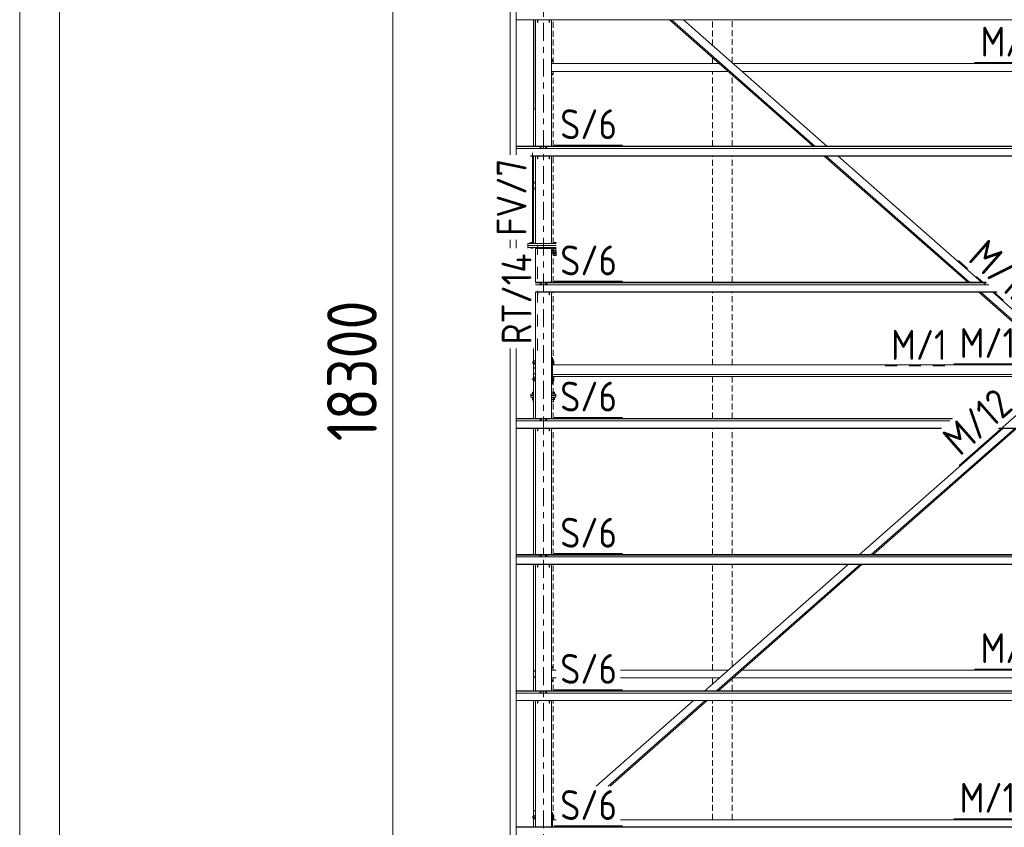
# Model space of a CAD drawing. Header units: millimetres. Extents: x -76 to 1111, y -178 to 661.
# Tile 32 of 91: x -76 to 23, y 452 to 533. Entities that reach past the tile are written whole.
import ezdxf

# ---------------------------------------------------------------- set-up
doc = ezdxf.new("R2010")
doc.units = ezdxf.units.MM
doc.header["$LTSCALE"] = 0.6
for name, pattern in [('VERDECKT2', [1.5, 1, -0.5]), ('XKITLINE00', [0]), ('XKITLINE02', [4, 2, -2]), ('XKITLINE03', [6, 3, -1, 1, -1])]:
    doc.linetypes.add(name, pattern=pattern)
for name, color, linetype, lineweight in [('Bolt', 7, 'Continuous', 0), ('DrawingSheet', 5, 'Continuous', 0), ('Part', 2, 'Continuous', 0), ('PartMark', 3, 'Continuous', 0), ('S-GRID', 1, 'Continuous', 0), ('Z-DIMENSIONS', 1, 'Continuous', 0)]:
    doc.layers.add(name, color=color, linetype=linetype, lineweight=lineweight)
doc.styles.add('ISOCPEUR', font='ISOCPEUR.TTF')

msp = doc.modelspace()

# ---------------------------------------------------------------- linework, layer by layer
at = {"layer": 'Bolt', "color": 3, "linetype": 'XKITLINE00', "lineweight": 0}
for p, q in [((-22.737, 528.818), (-22.667, 528.818)), ((-22.737, 528.618), (-22.667, 528.618)), ((-22.667, 528.818), (-22.667, 528.618)), ((-22.737, 527.418), (-22.667, 527.418)), ((-22.737, 527.218), (-22.667, 527.218)), ((-22.667, 527.418), (-22.667, 527.218)), ((-23.867, 519.909), (-23.921, 519.889)), ((-23.921, 519.889), (-23.921, 519.871)), ((-23.864, 519.973), (-23.872, 519.967)), ((-23.872, 519.907), (-23.872, 519.967)), ((-23.757, 519.909), (-23.867, 519.909)), ((-23.867, 519.909), (-23.867, 519.871)), ((-23.842, 519.978), (-23.864, 519.973)), ((-23.812, 519.98), (-23.842, 519.978)), ((-23.782, 519.978), (-23.812, 519.98)), ((-23.76, 519.973), (-23.782, 519.978)), ((-23.752, 519.967), (-23.76, 519.973)), ((-23.702, 519.889), (-23.757, 519.909)), ((-23.757, 519.909), (-23.757, 519.871)), ((-23.752, 519.907), (-23.752, 519.967)), ((-23.702, 519.871), (-23.702, 519.889)), ((-23.317, 519.909), (-23.371, 519.889)), ((-23.371, 519.889), (-23.371, 519.871)), ((-23.314, 519.973), (-23.322, 519.967)), ((-23.322, 519.907), (-23.322, 519.967)), ((-23.207, 519.909), (-23.317, 519.909)), ((-23.317, 519.909), (-23.317, 519.871)), ((-23.292, 519.978), (-23.314, 519.973)), ((-23.262, 519.98), (-23.292, 519.978)), ((-23.232, 519.978), (-23.262, 519.98)), ((-23.21, 519.973), (-23.232, 519.978)), ((-23.202, 519.967), (-23.21, 519.973)), ((-23.152, 519.889), (-23.207, 519.909)), ((-23.207, 519.909), (-23.207, 519.871)), ((-23.202, 519.907), (-23.202, 519.967)), ((-23.152, 519.871), (-23.152, 519.889)), ((-24.342, 516.53), (-24.396, 516.435)), ((-24.396, 516.435), (-24.342, 516.34)), ((-24.337, 516.53), (-24.342, 516.53)), ((-24.342, 516.34), (-24.337, 516.34)), ((-24.342, 515.93), (-24.396, 515.835)), ((-24.396, 515.835), (-24.342, 515.74)), ((-24.337, 515.93), (-24.342, 515.93)), ((-24.342, 515.74), (-24.337, 515.74)), ((-24.791, 510.416), (-24.895, 510.378)), ((-24.895, 510.307), (-24.895, 510.378)), ((-24.791, 510.307), (-24.791, 510.416)), ((-24.583, 510.416), (-24.791, 510.416)), ((-24.583, 510.307), (-24.583, 510.416)), ((-24.479, 510.378), (-24.583, 510.416)), ((-24.479, 510.307), (-24.479, 510.378)), ((-22.491, 510.416), (-22.595, 510.378)), ((-22.595, 510.307), (-22.595, 510.378)), ((-22.491, 510.307), (-22.491, 510.416)), ((-22.283, 510.416), (-22.491, 510.416)), ((-22.283, 510.307), (-22.283, 510.416)), ((-22.237, 510.399), (-22.283, 510.416)), ((-24.687, 509.847), (-24.797, 509.841)), ((-24.577, 509.841), (-24.687, 509.847)), ((-22.577, 509.824), (-22.607, 509.801)), ((-22.607, 509.762), (-22.607, 509.801)), ((-22.607, 509.762), (-22.577, 509.785)), ((-22.595, 509.753), (-22.607, 509.762)), ((-22.607, 509.635), (-22.595, 509.644)), ((-22.607, 509.596), (-22.607, 509.635)), ((-22.607, 509.596), (-22.595, 509.605)), ((-22.595, 509.586), (-22.607, 509.596)), ((-22.607, 509.469), (-22.595, 509.478)), ((-22.607, 509.43), (-22.607, 509.469)), ((-22.607, 509.43), (-22.595, 509.439)), ((-22.595, 509.42), (-22.607, 509.43)), ((-22.491, 509.8), (-22.595, 509.762)), ((-22.595, 509.762), (-22.595, 509.41)), ((-22.595, 509.576), (-22.491, 509.614)), ((-22.595, 509.576), (-22.507, 509.545)), ((-22.595, 509.41), (-22.5, 509.444)), ((-22.595, 509.41), (-22.507, 509.378)), ((-22.595, 509.244), (-22.595, 509.41)), ((-22.5, 509.278), (-22.595, 509.244)), ((-22.595, 509.244), (-22.507, 509.212)), ((-22.497, 509.841), (-22.577, 509.824)), ((-22.577, 509.785), (-22.497, 509.802)), ((-22.507, 509.449), (-22.507, 509.576)), ((-22.507, 509.449), (-22.491, 509.462)), ((-22.491, 509.437), (-22.507, 509.449)), ((-22.507, 509.283), (-22.507, 509.41)), ((-22.507, 509.283), (-22.491, 509.295)), ((-22.491, 509.27), (-22.507, 509.283)), ((-22.507, 509.117), (-22.507, 509.244)), ((-22.387, 509.847), (-22.497, 509.841)), ((-22.497, 509.802), (-22.387, 509.808)), ((-22.491, 509.614), (-22.491, 509.8)), ((-22.283, 509.8), (-22.491, 509.8)), ((-22.491, 509.614), (-22.283, 509.614)), ((-22.491, 509.462), (-22.447, 509.471)), ((-22.447, 509.428), (-22.491, 509.437)), ((-22.491, 509.295), (-22.447, 509.304)), ((-22.447, 509.261), (-22.491, 509.27)), ((-22.447, 509.471), (-22.387, 509.474)), ((-22.387, 509.424), (-22.447, 509.428)), ((-22.447, 509.304), (-22.387, 509.308)), ((-22.387, 509.258), (-22.447, 509.261)), ((-22.277, 509.841), (-22.387, 509.847)), ((-22.387, 509.808), (-22.277, 509.802)), ((-22.387, 509.474), (-22.327, 509.471)), ((-22.327, 509.428), (-22.387, 509.424)), ((-22.387, 509.308), (-22.327, 509.304)), ((-22.327, 509.261), (-22.387, 509.258)), ((-22.327, 509.471), (-22.283, 509.462)), ((-22.283, 509.437), (-22.327, 509.428)), ((-22.327, 509.304), (-22.283, 509.295)), ((-22.283, 509.27), (-22.327, 509.261)), ((-22.283, 509.614), (-22.283, 509.8)), ((-22.237, 509.783), (-22.283, 509.8)), ((-22.237, 509.597), (-22.283, 509.614)), ((-22.283, 509.462), (-22.267, 509.449)), ((-22.267, 509.449), (-22.283, 509.437)), ((-22.283, 509.295), (-22.267, 509.283)), ((-22.267, 509.283), (-22.283, 509.27)), ((-22.237, 509.833), (-22.277, 509.841)), ((-22.277, 509.802), (-22.237, 509.794)), ((-22.237, 509.431), (-22.273, 509.444)), ((-22.237, 509.265), (-22.273, 509.278)), ((-22.267, 509.449), (-22.267, 509.576)), ((-22.267, 509.545), (-22.237, 509.555)), ((-22.267, 509.283), (-22.267, 509.41)), ((-22.267, 509.378), (-22.237, 509.389)), ((-22.267, 509.117), (-22.267, 509.244)), ((-22.267, 509.212), (-22.237, 509.223)), ((-22.507, 509.117), (-22.491, 509.129)), ((-22.491, 509.104), (-22.507, 509.117)), ((-22.491, 509.129), (-22.447, 509.138)), ((-22.447, 509.095), (-22.491, 509.104)), ((-22.447, 509.138), (-22.387, 509.141)), ((-22.387, 509.092), (-22.447, 509.095)), ((-22.387, 509.141), (-22.327, 509.138)), ((-22.327, 509.095), (-22.387, 509.092)), ((-22.327, 509.138), (-22.283, 509.129)), ((-22.283, 509.104), (-22.327, 509.095)), ((-22.283, 509.129), (-22.267, 509.117)), ((-22.267, 509.117), (-22.283, 509.104)), ((-23.867, 506.215), (-23.921, 506.195)), ((-23.864, 506.279), (-23.872, 506.273)), ((-23.872, 506.213), (-23.872, 506.273)), ((-23.757, 506.215), (-23.867, 506.215)), ((-23.867, 506.215), (-23.867, 506.176)), ((-23.842, 506.284), (-23.864, 506.279)), ((-23.812, 506.285), (-23.842, 506.284)), ((-23.782, 506.284), (-23.812, 506.285)), ((-23.76, 506.279), (-23.782, 506.284)), ((-23.752, 506.273), (-23.76, 506.279)), ((-23.702, 506.195), (-23.757, 506.215)), ((-23.757, 506.215), (-23.757, 506.176)), ((-23.752, 506.213), (-23.752, 506.273)), ((-23.317, 506.215), (-23.371, 506.195)), ((-23.314, 506.279), (-23.322, 506.273)), ((-23.322, 506.213), (-23.322, 506.273)), ((-23.207, 506.215), (-23.317, 506.215)), ((-23.317, 506.215), (-23.317, 506.176)), ((-23.292, 506.284), (-23.314, 506.279)), ((-23.262, 506.285), (-23.292, 506.284)), ((-23.232, 506.284), (-23.262, 506.285)), ((-23.21, 506.279), (-23.232, 506.284)), ((-23.202, 506.273), (-23.21, 506.279)), ((-23.152, 506.195), (-23.207, 506.215)), ((-23.207, 506.215), (-23.207, 506.176)), ((-23.202, 506.213), (-23.202, 506.273)), ((-23.921, 506.195), (-23.921, 506.176)), ((-23.702, 506.176), (-23.702, 506.195)), ((-23.371, 506.195), (-23.371, 506.176)), ((-23.152, 506.176), (-23.152, 506.195)), ((-24.607, 498.448), (-24.607, 498.445)), ((-24.607, 498.448), (-24.527, 498.448)), ((-24.607, 498.445), (-24.607, 498.252)), ((-24.527, 498.52), (-24.527, 498.181)), ((-24.527, 498.52), (-24.367, 498.52)), ((-24.527, 498.466), (-24.367, 498.466)), ((-24.527, 498.297), (-24.367, 498.297)), ((-24.367, 498.531), (-24.367, 498.526)), ((-24.367, 498.531), (-24.337, 498.531)), ((-24.367, 498.526), (-24.367, 498.169)), ((-22.637, 498.531), (-22.607, 498.531)), ((-22.607, 498.531), (-22.607, 498.169)), ((-22.607, 498.52), (-22.482, 498.52)), ((-22.607, 498.466), (-22.482, 498.466)), ((-22.607, 498.297), (-22.482, 498.297)), ((-22.482, 498.52), (-22.482, 498.181)), ((-24.607, 498.252), (-24.527, 498.252)), ((-24.527, 498.181), (-24.367, 498.181)), ((-24.342, 497.91), (-24.396, 497.815)), ((-24.396, 497.815), (-24.342, 497.72)), ((-24.342, 497.31), (-24.396, 497.215)), ((-24.367, 498.169), (-24.337, 498.169)), ((-24.337, 497.91), (-24.342, 497.91)), ((-24.342, 497.72), (-24.337, 497.72)), ((-24.337, 497.31), (-24.342, 497.31)), ((-22.637, 498.169), (-22.607, 498.169)), ((-22.607, 498.181), (-22.482, 498.181)), ((-24.607, 496.785), (-24.607, 496.782)), ((-24.607, 496.785), (-24.527, 496.785)), ((-24.607, 496.782), (-24.607, 496.59)), ((-24.607, 496.59), (-24.527, 496.59)), ((-24.527, 496.857), (-24.527, 496.518)), ((-24.527, 496.857), (-24.367, 496.857)), ((-24.527, 496.803), (-24.367, 496.803)), ((-24.527, 496.634), (-24.367, 496.634)), ((-24.527, 496.518), (-24.367, 496.518)), ((-24.396, 497.215), (-24.342, 497.12)), ((-24.367, 496.868), (-24.367, 496.863)), ((-24.367, 496.868), (-24.337, 496.868)), ((-24.367, 496.863), (-24.367, 496.506)), ((-24.367, 496.506), (-24.337, 496.506)), ((-24.342, 497.12), (-24.337, 497.12)), ((-22.637, 496.868), (-22.607, 496.868)), ((-22.637, 496.506), (-22.607, 496.506)), ((-22.607, 496.868), (-22.607, 496.506)), ((-22.607, 496.857), (-22.482, 496.857)), ((-22.607, 496.803), (-22.482, 496.803)), ((-22.607, 496.634), (-22.482, 496.634)), ((-22.607, 496.518), (-22.482, 496.518)), ((-22.482, 496.857), (-22.482, 496.518)), ((-24.645, 495.208), (-24.645, 495.358)), ((-24.541, 495.358), (-24.645, 495.358)), ((-24.541, 495.208), (-24.541, 495.358)), ((-24.537, 495.358), (-24.541, 495.358)), ((-22.429, 495.358), (-22.737, 495.358)), ((-22.533, 495.208), (-22.533, 495.358)), ((-22.429, 495.208), (-22.429, 495.358)), ((-24.547, 495.208), (-24.657, 495.208)), ((-24.657, 495.168), (-24.657, 495.208)), ((-24.657, 494.828), (-24.657, 494.868)), ((-24.657, 494.828), (-24.537, 494.828)), ((-24.645, 494.638), (-24.645, 494.828)), ((-24.541, 494.638), (-24.645, 494.638)), ((-24.557, 494.408), (-24.557, 494.638)), ((-24.557, 494.408), (-24.537, 494.408)), ((-24.537, 495.208), (-24.547, 495.208)), ((-24.541, 494.638), (-24.541, 494.828)), ((-24.537, 494.638), (-24.541, 494.638)), ((-22.417, 495.208), (-22.737, 495.208)), ((-22.417, 494.828), (-22.737, 494.828)), ((-22.737, 494.638), (-22.429, 494.638)), ((-22.517, 494.408), (-22.737, 494.408)), ((-22.533, 494.638), (-22.533, 494.828)), ((-22.517, 494.408), (-22.517, 494.638)), ((-22.429, 494.638), (-22.429, 494.828)), ((-22.417, 495.168), (-22.417, 495.208)), ((-22.417, 494.828), (-22.417, 494.868)), ((-23.867, 492.52), (-23.921, 492.501)), ((-23.921, 492.501), (-23.921, 492.482)), ((-23.864, 492.585), (-23.872, 492.579)), ((-23.872, 492.519), (-23.872, 492.579)), ((-23.757, 492.52), (-23.867, 492.52)), ((-23.867, 492.52), (-23.867, 492.482)), ((-23.842, 492.59), (-23.864, 492.585)), ((-23.812, 492.591), (-23.842, 492.59)), ((-23.782, 492.59), (-23.812, 492.591)), ((-23.76, 492.585), (-23.782, 492.59)), ((-23.752, 492.579), (-23.76, 492.585)), ((-23.702, 492.501), (-23.757, 492.52)), ((-23.757, 492.52), (-23.757, 492.482)), ((-23.752, 492.519), (-23.752, 492.579)), ((-23.702, 492.482), (-23.702, 492.501)), ((-23.317, 492.52), (-23.371, 492.501)), ((-23.371, 492.501), (-23.371, 492.482)), ((-23.314, 492.585), (-23.322, 492.579)), ((-23.322, 492.519), (-23.322, 492.579)), ((-23.207, 492.52), (-23.317, 492.52)), ((-23.317, 492.52), (-23.317, 492.482)), ((-23.292, 492.59), (-23.314, 492.585)), ((-23.262, 492.591), (-23.292, 492.59)), ((-23.232, 492.59), (-23.262, 492.591)), ((-23.21, 492.585), (-23.232, 492.59)), ((-23.202, 492.579), (-23.21, 492.585)), ((-23.152, 492.501), (-23.207, 492.52)), ((-23.207, 492.52), (-23.207, 492.482)), ((-23.202, 492.519), (-23.202, 492.579)), ((-23.152, 492.482), (-23.152, 492.501)), ((-23.867, 478.826), (-23.921, 478.807)), ((-23.921, 478.807), (-23.921, 478.788)), ((-23.864, 478.891), (-23.872, 478.885)), ((-23.872, 478.824), (-23.872, 478.885)), ((-23.757, 478.826), (-23.867, 478.826)), ((-23.867, 478.826), (-23.867, 478.788)), ((-23.842, 478.896), (-23.864, 478.891)), ((-23.812, 478.897), (-23.842, 478.896)), ((-23.782, 478.896), (-23.812, 478.897)), ((-23.76, 478.891), (-23.782, 478.896)), ((-23.752, 478.885), (-23.76, 478.891)), ((-23.702, 478.807), (-23.757, 478.826)), ((-23.757, 478.826), (-23.757, 478.788)), ((-23.752, 478.824), (-23.752, 478.885)), ((-23.702, 478.788), (-23.702, 478.807)), ((-23.317, 478.826), (-23.371, 478.807)), ((-23.371, 478.807), (-23.371, 478.788)), ((-23.314, 478.891), (-23.322, 478.885)), ((-23.322, 478.824), (-23.322, 478.885)), ((-23.207, 478.826), (-23.317, 478.826)), ((-23.317, 478.826), (-23.317, 478.788)), ((-23.292, 478.896), (-23.314, 478.891)), ((-23.262, 478.897), (-23.292, 478.896)), ((-23.232, 478.896), (-23.262, 478.897)), ((-23.21, 478.891), (-23.232, 478.896)), ((-23.202, 478.885), (-23.21, 478.891)), ((-23.152, 478.807), (-23.207, 478.826)), ((-23.207, 478.826), (-23.207, 478.788)), ((-23.202, 478.824), (-23.202, 478.885)), ((-23.152, 478.788), (-23.152, 478.807)), ((-22.737, 467.818), (-22.667, 467.818)), ((-22.737, 467.618), (-22.667, 467.618)), ((-22.667, 467.818), (-22.667, 467.618)), ((-24.342, 467.41), (-24.396, 467.315)), ((-24.396, 467.315), (-24.342, 467.22)), ((-24.342, 466.81), (-24.396, 466.715)), ((-24.396, 466.715), (-24.342, 466.62)), ((-24.337, 467.41), (-24.342, 467.41)), ((-24.342, 467.22), (-24.337, 467.22)), ((-24.337, 466.81), (-24.342, 466.81)), ((-24.342, 466.62), (-24.337, 466.62)), ((-22.737, 466.418), (-22.667, 466.418)), ((-22.737, 466.218), (-22.667, 466.218)), ((-22.667, 466.418), (-22.667, 466.218)), ((-23.867, 465.132), (-23.921, 465.112)), ((-23.921, 465.112), (-23.921, 465.094)), ((-23.864, 465.197), (-23.872, 465.191)), ((-23.872, 465.13), (-23.872, 465.191)), ((-23.757, 465.132), (-23.867, 465.132)), ((-23.867, 465.132), (-23.867, 465.094)), ((-23.842, 465.202), (-23.864, 465.197)), ((-23.812, 465.203), (-23.842, 465.202)), ((-23.782, 465.202), (-23.812, 465.203)), ((-23.76, 465.197), (-23.782, 465.202)), ((-23.752, 465.191), (-23.76, 465.197)), ((-23.702, 465.112), (-23.757, 465.132)), ((-23.757, 465.132), (-23.757, 465.094)), ((-23.752, 465.13), (-23.752, 465.191)), ((-23.702, 465.094), (-23.702, 465.112)), ((-23.317, 465.132), (-23.371, 465.112)), ((-23.371, 465.112), (-23.371, 465.094)), ((-23.314, 465.197), (-23.322, 465.191)), ((-23.322, 465.13), (-23.322, 465.191)), ((-23.207, 465.132), (-23.317, 465.132)), ((-23.317, 465.132), (-23.317, 465.094)), ((-23.292, 465.202), (-23.314, 465.197)), ((-23.262, 465.203), (-23.292, 465.202)), ((-23.232, 465.202), (-23.262, 465.203)), ((-23.21, 465.197), (-23.232, 465.202)), ((-23.202, 465.191), (-23.21, 465.197)), ((-23.152, 465.112), (-23.207, 465.132)), ((-23.207, 465.132), (-23.207, 465.094)), ((-23.202, 465.13), (-23.202, 465.191)), ((-23.152, 465.094), (-23.152, 465.112)), ((-24.607, 452.706), (-24.607, 452.703)), ((-24.607, 452.706), (-24.527, 452.706)), ((-24.527, 452.777), (-24.527, 452.438)), ((-24.527, 452.777), (-24.367, 452.777)), ((-24.527, 452.724), (-24.367, 452.724)), ((-24.367, 452.789), (-24.367, 452.784)), ((-24.367, 452.789), (-24.337, 452.789)), ((-24.367, 452.784), (-24.367, 452.427)), ((-22.637, 452.789), (-22.607, 452.789)), ((-22.607, 452.789), (-22.607, 452.427)), ((-22.607, 452.777), (-22.482, 452.777)), ((-22.607, 452.724), (-22.482, 452.724)), ((-22.482, 452.777), (-22.482, 452.438)), ((-24.607, 452.703), (-24.607, 452.51)), ((-24.607, 452.51), (-24.527, 452.51)), ((-24.527, 452.554), (-24.367, 452.554)), ((-24.527, 452.438), (-24.367, 452.438)), ((-24.367, 452.427), (-24.337, 452.427)), ((-22.637, 452.427), (-22.607, 452.427)), ((-22.607, 452.554), (-22.482, 452.554)), ((-22.607, 452.438), (-22.482, 452.438))]:
    msp.add_line(p, q, dxfattribs=at)
for centre, radius, start, end in [((-24.287, 516.435), 0.12, 115.1247, 244.8753), ((-24.287, 516.435), 0.06, 147.40295, 212.59705), ((-24.287, 515.835), 0.12, 115.1247, 244.8753), ((-24.287, 515.835), 0.06, 147.40295, 212.59705), ((-24.287, 497.815), 0.12, 115.1247, 244.8753), ((-24.287, 497.215), 0.12, 115.1247, 244.8753), ((-24.287, 497.815), 0.06, 147.40295, 212.59705), ((-24.287, 497.215), 0.06, 147.40295, 212.59705), ((-24.287, 467.315), 0.12, 115.1247, 244.8753), ((-24.287, 466.715), 0.12, 115.1247, 244.8753), ((-24.287, 467.315), 0.06, 147.40295, 212.59705), ((-24.287, 466.715), 0.06, 147.40295, 212.59705)]:
    msp.add_arc(centre, radius, start, end, dxfattribs=at)
at = {"layer": 'DrawingSheet', "color": 2, "linetype": 'XKITLINE00', "lineweight": 0}
msp.add_line((-76.225, 660.593), (-76.225, -178.407), dxfattribs=at)
at = {"layer": 'DrawingSheet', "color": 3, "linetype": 'XKITLINE00', "lineweight": 0}
msp.add_line((-72.225, 656.593), (-72.225, -174.407), dxfattribs=at)
at = {"layer": 'Part', "color": 2, "linetype": 'XKITLINE00', "lineweight": 0}
for p, q in [((-26.867, 519.223), (-26.867, 598.251)), ((-26.267, 519.223), (-26.267, 598.251)), ((-26.267, 532.81), (37.463, 532.81)), ((-24.537, 523.823), (-24.537, 532.81)), ((-24.507, 523.823), (-24.507, 532.81)), ((-24.337, 520.112), (-24.337, 532.81)), ((-24.137, 532.542), (-24.137, 532.81)), ((-24.137, 532.542), (-24.107, 532.542)), ((-24.107, 532.542), (-24.107, 532.81)), ((-22.967, 532.542), (-22.967, 532.81)), ((-22.967, 532.542), (-22.937, 532.542)), ((-22.937, 532.542), (-22.937, 532.81)), ((-22.737, 520.112), (-22.737, 532.81)), ((-10.842, 532.81), (3.59, 520.112)), ((-10.653, 532.81), (3.779, 520.112)), ((-9.457, 532.81), (4.976, 520.112)), ((-22.737, 528.418), (-5.851, 528.418)), ((-4.465, 528.418), (30.663, 528.418)), ((-22.737, 527.618), (-4.941, 527.618)), ((-3.556, 527.618), (30.663, 527.618)), ((-24.537, 523.823), (-24.337, 523.823)), ((-24.537, 520.112), (-24.537, 523.823)), ((-26.267, 520.112), (26.863, 520.112)), ((-26.267, 520.092), (26.863, 520.092)), ((-26.267, 520.065), (26.863, 520.065)), ((-26.267, 519.871), (26.863, 519.871)), ((-24.837, 519.147), (26.863, 519.147)), ((-24.837, 519.116), (26.863, 519.116)), ((-24.537, 510.307), (-24.537, 519.116)), ((-24.337, 510.307), (-24.337, 519.116)), ((-24.137, 518.848), (-24.137, 519.116)), ((-24.107, 518.848), (-24.107, 519.116)), ((-22.967, 518.848), (-22.967, 519.116)), ((-22.937, 518.848), (-22.937, 519.116)), ((-22.737, 510.307), (-22.737, 519.116)), ((4.723, 519.116), (19.155, 506.418)), ((4.912, 519.116), (19.344, 506.418)), ((6.108, 519.116), (20.54, 506.418)), ((-24.137, 518.848), (-24.107, 518.848)), ((-22.967, 518.848), (-22.937, 518.848)), ((-26.867, 509.849), (-26.867, 510.689)), ((-26.267, 509.849), (-26.267, 510.689)), ((-22.237, 510.307), (-25.087, 510.307)), ((-25.087, 510.307), (-25.087, 510.111)), ((-25.087, 510.111), (-22.237, 510.111)), ((-22.237, 510.111), (-25.087, 510.111)), ((-25.087, 510.111), (-25.087, 509.849)), ((-25.087, 509.916), (-22.237, 509.916)), ((-24.337, 506.418), (-24.337, 509.801)), ((-22.737, 509.801), (-24.337, 509.801)), ((-24.337, 509.352), (-24.337, 509.352)), ((-22.737, 506.418), (-22.737, 509.801)), ((-22.737, 509.352), (-22.237, 509.352)), ((-24.337, 506.418), (20.995, 506.418)), ((-24.337, 506.398), (21.017, 506.398)), ((-24.337, 506.371), (21.048, 506.371)), ((-24.337, 506.176), (21.269, 506.176)), ((-24.337, 505.453), (22.092, 505.453)), ((-24.337, 492.724), (-24.337, 505.421)), ((-24.337, 505.421), (22.127, 505.421)), ((-24.137, 505.154), (-24.137, 505.421)), ((-24.107, 505.154), (-24.107, 505.421)), ((-22.967, 505.154), (-22.967, 505.421)), ((-22.937, 505.154), (-22.937, 505.421)), ((-22.737, 492.724), (-22.737, 505.421)), ((20.288, 505.421), (23.937, 502.211)), ((20.477, 505.421), (24.126, 502.211)), ((21.673, 505.421), (25.322, 502.211)), ((-24.137, 505.154), (-24.107, 505.154)), ((-22.967, 505.154), (-22.937, 505.154)), ((-26.867, 448.651), (-26.867, 499.768)), ((-26.267, 448.651), (-26.267, 499.768)), ((-24.537, 492.724), (-24.537, 499.768)), ((-22.637, 498.845), (-22.737, 498.845)), ((-22.637, 496.192), (-22.637, 498.845)), ((30.563, 498.111), (-22.637, 498.111)), ((-22.637, 497.133), (-22.637, 498.111)), ((-22.737, 496.4), (-22.637, 496.4)), ((-22.637, 497.133), (30.563, 497.133)), ((-22.637, 496.925), (28.597, 496.925)), ((-22.737, 496.192), (-22.637, 496.192)), ((-24.787, 495.168), (-24.537, 495.168)), ((-24.787, 495.168), (-24.787, 495.018)), ((-24.787, 495.018), (-24.537, 495.018)), ((-24.787, 495.018), (-24.787, 494.868)), ((-24.787, 495.018), (-24.537, 495.018)), ((-24.787, 494.868), (-24.537, 494.868)), ((-22.737, 495.168), (-22.287, 495.168)), ((-22.737, 495.018), (-22.287, 495.018)), ((-22.737, 495.018), (-22.287, 495.018)), ((-22.737, 494.868), (-22.287, 494.868)), ((-22.287, 495.018), (-22.287, 495.168)), ((-22.287, 494.868), (-22.287, 495.018)), ((-26.267, 492.724), (17.614, 492.724)), ((-26.267, 492.704), (17.592, 492.704)), ((-26.267, 492.677), (17.561, 492.677)), ((-26.267, 492.482), (17.34, 492.482)), ((-26.267, 491.759), (16.517, 491.759)), ((-26.267, 491.727), (16.482, 491.727)), ((-24.537, 479.03), (-24.537, 491.727)), ((-24.337, 479.03), (-24.337, 491.727)), ((-24.137, 491.46), (-24.137, 491.727)), ((-24.137, 491.46), (-24.107, 491.46)), ((-24.107, 491.46), (-24.107, 491.727)), ((-22.967, 491.46), (-22.967, 491.727)), ((-22.967, 491.46), (-22.937, 491.46)), ((-22.937, 491.46), (-22.937, 491.727)), ((-22.737, 479.03), (-22.737, 491.727)), ((8.256, 479.03), (22.689, 491.727)), ((9.452, 479.03), (23.885, 491.727)), ((9.641, 479.03), (24.074, 491.727)), ((22.235, 491.727), (37.463, 491.727)), ((22.27, 491.759), (37.463, 491.759)), ((-26.267, 479.03), (37.463, 479.03)), ((-26.267, 479.01), (37.463, 479.01)), ((-26.267, 478.983), (37.463, 478.983)), ((-26.267, 478.788), (37.463, 478.788)), ((-26.267, 478.064), (37.463, 478.064)), ((-26.267, 478.033), (37.463, 478.033)), ((-24.537, 465.336), (-24.537, 478.033)), ((-24.337, 465.336), (-24.337, 478.033)), ((-24.137, 477.766), (-24.137, 478.033)), ((-24.137, 477.766), (-24.107, 477.766)), ((-24.107, 477.766), (-24.107, 478.033)), ((-22.967, 477.766), (-22.967, 478.033)), ((-22.967, 477.766), (-22.937, 477.766)), ((-22.937, 477.766), (-22.937, 478.033)), ((-22.737, 465.336), (-22.737, 478.033)), ((-7.31, 465.336), (7.123, 478.033)), ((-6.114, 465.336), (8.32, 478.033)), ((-5.924, 465.336), (8.509, 478.033)), ((-22.737, 467.418), (-22.237, 467.418)), ((-22.737, 466.618), (-22.237, 466.618)), ((-15.765, 467.418), (-4.943, 467.418)), ((-15.765, 466.618), (-5.852, 466.618)), ((-4.467, 466.618), (30.063, 466.618)), ((-3.557, 467.418), (30.063, 467.418)), ((-26.267, 465.336), (37.463, 465.336)), ((-26.267, 465.316), (37.463, 465.316)), ((-26.267, 465.289), (37.463, 465.289)), ((-26.267, 465.094), (37.463, 465.094)), ((-26.267, 464.37), (37.463, 464.37)), ((-26.267, 464.339), (37.463, 464.339)), ((-24.537, 453.251), (-24.537, 464.339)), ((-24.337, 451.641), (-24.337, 464.339)), ((-24.137, 464.072), (-24.137, 464.339)), ((-24.137, 464.072), (-24.107, 464.072)), ((-24.107, 464.072), (-24.107, 464.339)), ((-22.967, 464.072), (-22.967, 464.339)), ((-22.967, 464.072), (-22.937, 464.072)), ((-22.937, 464.072), (-22.937, 464.339)), ((-22.737, 451.641), (-22.737, 464.339)), ((-18.215, 455.741), (-8.442, 464.339)), ((-17.019, 455.741), (-7.246, 464.339)), ((-16.83, 455.741), (-7.057, 464.339)), ((-24.537, 453.251), (-24.337, 453.251)), ((-24.537, 451.641), (-24.537, 453.251)), ((-22.637, 453.103), (-22.737, 453.103)), ((-22.637, 451.641), (-22.637, 453.103)), ((-22.237, 452.369), (-22.637, 452.369)), ((-22.637, 452.369), (-22.637, 451.641)), ((30.063, 452.369), (-15.765, 452.369)), ((-26.267, 451.641), (37.463, 451.641)), ((-26.267, 451.622), (37.463, 451.622))]:
    msp.add_line(p, q, dxfattribs=at)
at = {"layer": 'Part', "color": 4, "linetype": 'VERDECKT2', "lineweight": 0}
for p, q in [((-22.537, 528.418), (-22.537, 532.81)), ((-6.537, 530.24), (-6.537, 532.81)), ((-4.537, 528.481), (-4.537, 532.81)), ((-6.537, 528.418), (-6.537, 529.022)), ((-22.537, 520.112), (-22.537, 527.618)), ((-6.537, 520.112), (-6.537, 527.618)), ((-4.537, 520.112), (-4.537, 527.262)), ((-22.537, 510.307), (-22.537, 519.116)), ((-6.537, 506.418), (-6.537, 519.116)), ((-4.537, 506.418), (-4.537, 519.116)), ((-22.537, 506.418), (-22.537, 509.352)), ((-22.537, 498.111), (-22.537, 505.421)), ((-6.537, 498.111), (-6.537, 505.421)), ((-4.537, 498.111), (-4.537, 505.421)), ((-22.537, 495.168), (-22.537, 496.925)), ((-6.537, 492.724), (-6.537, 496.925)), ((-4.537, 492.724), (-4.537, 496.925)), ((-22.537, 492.724), (-22.537, 494.868)), ((-22.537, 479.03), (-22.537, 491.727)), ((-6.537, 479.03), (-6.537, 491.727)), ((-4.537, 479.03), (-4.537, 491.727)), ((-22.537, 467.418), (-22.537, 478.033)), ((-6.537, 467.418), (-6.537, 478.033)), ((-4.537, 467.775), (-4.537, 478.033)), ((-22.537, 465.336), (-22.537, 466.618)), ((-6.537, 466.016), (-6.537, 466.618)), ((-4.537, 465.336), (-4.537, 466.556)), ((-22.537, 452.369), (-22.537, 464.339)), ((-6.537, 452.369), (-6.537, 464.339)), ((-4.537, 452.369), (-4.537, 464.339))]:
    msp.add_line(p, q, dxfattribs=at)
at = {"layer": 'PartMark', "color": 1, "linetype": 'XKITLINE00', "lineweight": 0}
for p, q in [((19.849, 528.518), (26.463, 528.518)), ((-22.437, 520.212), (-15.565, 520.212)), ((-24.637, 510.489), (-24.637, 519.423)), ((-22.437, 506.518), (-15.565, 506.518)), ((17.745, 498.211), (26.163, 498.211)), ((18.301, 488), (24.622, 493.561)), ((-22.437, 492.824), (-15.565, 492.824)), ((-22.437, 479.13), (-15.565, 479.13)), ((19.849, 467.518), (26.463, 467.518)), ((-22.437, 465.436), (-15.565, 465.436)), ((-22.437, 451.741), (-15.565, 451.741)), ((17.744, 452.469), (26.163, 452.469))]:
    msp.add_line(p, q, dxfattribs=at)
at = {"layer": 'PartMark', "color": 1, "linetype": 'XKITLINE02', "lineweight": 0}
for p, q in [((-24.137, 499.568), (-24.137, 510.049)), ((18.218, 508.595), (24.538, 503.034)), ((10.849, 498.018), (17.463, 498.018))]:
    msp.add_line(p, q, dxfattribs=at)
at = {"layer": 'S-GRID', "color": 1, "linetype": 'XKITLINE03', "lineweight": 0}
msp.add_line((-23.537, 368.703), (-23.537, 611.291), dxfattribs=at)
at = {"layer": 'Z-DIMENSIONS', "color": 7, "linetype": 'XKITLINE00', "lineweight": 0}
msp.add_line((-38.693, 406.018), (-38.693, 589.018), dxfattribs=at)

# ---------------------------------------------------------------- texts
at = {"layer": 'PartMark', "color": 1, "style": 'ISOCPEUR', "width": 0.85}
for s, p in [('M/1', (20.449, 529.118)), ('S/6', (-21.837, 520.812)), ('S/6', (-21.837, 507.118)), ('M/1', (11.449, 498.618)), ('M/16', (18.345, 498.811)), ('S/6', (-21.837, 493.424)), ('S/6', (-21.837, 479.73)), ('M/1', (20.449, 468.118)), ('S/6', (-21.837, 466.036)), ('M/18', (18.344, 453.069)), ('S/6', (-21.837, 452.341))]:
    msp.add_text(s, height=3, dxfattribs=at).set_placement(p)
for s, rotation, p in [('FV/7', 90.00021, (-25.237, 511.089)), ('M/12', -41.3389, (19.064, 508.649)), ('RT/14', 90.00021, (-24.737, 500.168)), ('M/12', 41.3389, (18.355, 488.847))]:
    msp.add_text(s, height=3, rotation=rotation, dxfattribs=at).set_placement(p)
at = {"layer": 'Z-DIMENSIONS', "color": 3, "style": 'ISOCPEUR', "width": 0.85}
msp.add_text('18300', height=5, rotation=90.00021, dxfattribs=at).set_placement((-40.293, 490.428))

doc.saveas('drawing.dxf')
